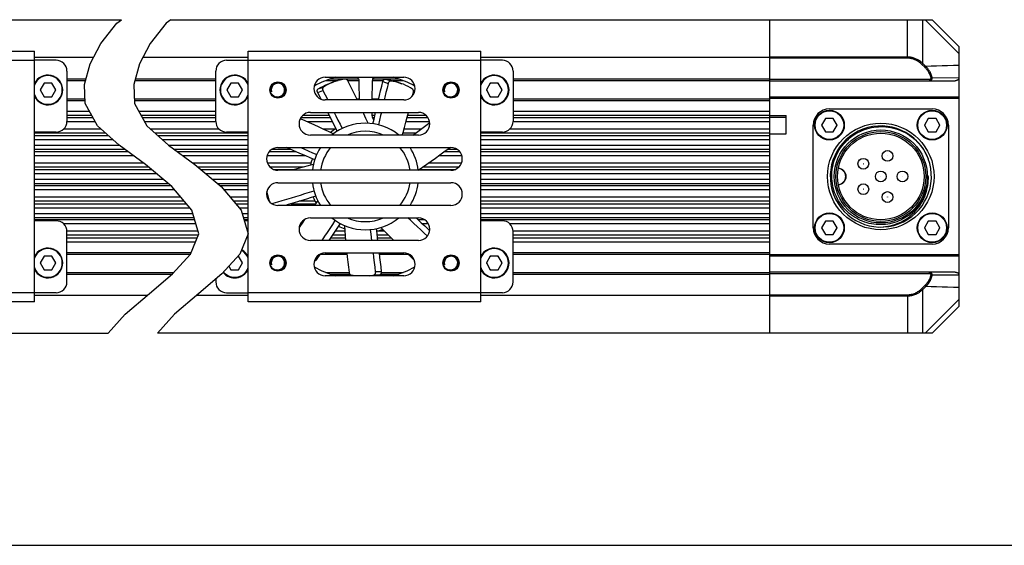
# Model space of a CAD drawing. Header units: millimetres. Extents: x 47 to 603, y 225 to 507.
# Tile 3 of 6: x 276 to 397, y 225 to 290. Entities that reach past the tile are written whole.
import ezdxf

# ---------------------------------------------------------------- set-up
doc = ezdxf.new("R2010")
doc.units = ezdxf.units.MM
doc.header["$LTSCALE"] = 46.255
doc.layers.get('0').update_dxf_attribs({"linetype": 'CONTINUOUS'})
doc.layers.add('00_COMPONENTS', color=7, linetype='CONTINUOUS')
doc.layers.add('DRW0001FORMAT', color=7, linetype='CONTINUOUS')

msp = doc.modelspace()

# ---------------------------------------------------------------- linework, layer by layer
at = {"color": 4}
for p, q in [((285.855977, 286.888995), (287.844216, 289.384788)), ((287.844216, 289.384788), (288.396152, 289.830358)), ((293.925637, 289.384788), (291.937398, 286.888995)), ((294.477573, 289.830358), (293.925637, 289.384788)), ((284.554058, 284.388982), (285.855977, 286.888995)), ((291.937398, 286.888995), (290.635479, 284.388982)), ((283.861879, 281.848418), (284.554058, 284.388982)), ((290.635479, 284.388982), (289.9433, 281.848418)), ((283.941186, 279.479584), (283.861879, 281.848418)), ((289.9433, 281.848418), (290.022607, 279.479584)), ((285.440587, 276.73714), (283.941186, 279.479584)), ((290.022607, 279.479584), (291.522009, 276.73714)), ((288.110136, 274.360383), (285.440587, 276.73714)), ((291.522009, 276.73714), (294.191557, 274.360383)), ((291.350596, 271.986922), (288.110136, 274.360383)), ((294.191557, 274.360383), (297.432017, 271.986922)), ((294.616382, 269.271185), (291.350596, 271.986922)), ((297.432017, 271.986922), (300.697803, 269.271185)), ((297.069604, 266.354097), (294.616382, 269.271185)), ((300.697803, 269.271185), (303.151026, 266.354097)), ((297.927488, 263.411987), (297.069604, 266.354097)), ((303.151026, 266.354097), (304.00891, 263.411987)), ((296.930237, 260.91247), (297.927488, 263.411987)), ((304.00891, 263.411987), (303.011658, 260.91247)), ((294.700316, 258.485398), (296.930237, 260.91247)), ((303.011658, 260.91247), (300.781737, 258.485398)), ((291.850107, 256.085828), (294.700316, 258.485398)), ((300.781737, 258.485398), (297.931528, 256.085828)), ((288.851454, 253.538877), (291.850107, 256.085828)), ((297.931528, 256.085828), (294.932875, 253.538877)), ((286.772658, 251.163691), (288.851454, 253.538877)), ((294.932875, 253.538877), (292.85408, 251.163691))]:
    msp.add_line(p, q, dxfattribs=at)
at = {"color": 7}
msp.add_line((46.817476, 225.01778), (602.8311, 225.01778), dxfattribs=at)
at = {"layer": '00_COMPONENTS', "color": 7}
for p, q in [((206.676554, 289.830358), (288.396152, 289.830358)), ((294.477573, 289.830358), (388.367738, 289.830358)), ((368.367738, 251.163691), (368.367738, 289.830358)), ((391.701072, 286.497025), (388.367738, 289.830358)), ((249.009887, 285.963691), (277.676554, 285.963691)), ((277.676554, 255.030358), (277.676554, 285.963691)), ((304.034405, 255.030358), (304.034405, 285.963691)), ((304.034405, 285.963691), (332.701072, 285.963691)), ((332.701072, 255.030358), (332.701072, 285.963691)), ((391.701072, 254.497025), (391.701072, 286.497025)), ((284.957499, 285.163691), (277.676554, 285.163691)), ((280.34322, 284.830358), (277.676554, 284.830358)), ((304.034405, 285.163691), (291.038921, 285.163691)), ((301.367738, 284.830358), (304.034405, 284.830358)), ((368.367738, 285.163691), (332.701072, 285.163691)), ((335.367738, 284.830358), (332.701072, 284.830358)), ((281.676554, 283.497025), (281.676554, 277.297025)), ((300.034405, 277.297025), (300.034405, 283.497025)), ((336.701072, 283.497025), (336.701072, 277.297025)), ((278.862095, 281.997025), (278.38097, 281.163691)), ((279.824346, 281.997025), (278.862095, 281.997025)), ((280.305471, 281.163691), (279.824346, 281.997025)), ((281.676554, 282.330358), (283.993184, 282.330358)), ((290.074605, 282.330358), (300.034405, 282.330358)), ((301.886613, 281.997025), (301.405488, 281.163691)), ((302.848863, 281.997025), (301.886613, 281.997025)), ((303.329989, 281.163691), (302.848863, 281.997025)), ((313.534405, 282.730358), (323.201072, 282.730358)), ((313.593676, 282.330358), (315.138375, 282.330358)), ((314.160137, 281.988663), (313.869164, 281.850306)), ((313.919104, 281.917384), (314.571869, 282.154971)), ((314.679118, 282.713946), (314.674163, 282.730358)), ((316.300833, 282.330358), (317.71046, 282.330358)), ((319.342315, 282.330358), (320.679365, 282.330358)), ((321.814469, 282.330358), (323.141783, 282.330358)), ((322.05658, 282.713878), (322.061549, 282.730358)), ((322.554279, 282.070148), (322.242446, 282.151194)), ((322.323819, 282.170478), (322.976584, 281.932891)), ((333.886613, 281.997025), (333.405488, 281.163691)), ((334.848863, 281.997025), (333.886613, 281.997025)), ((335.329989, 281.163691), (334.848863, 281.997025)), ((336.701072, 282.330358), (368.367738, 282.330358)), ((368.367738, 282.297025), (391.192955, 282.297025)), ((278.38097, 281.163691), (278.862095, 280.330358)), ((279.824346, 280.330358), (280.305471, 281.163691)), ((301.405488, 281.163691), (301.886613, 280.330358)), ((302.848863, 280.330358), (303.329989, 281.163691)), ((313.250414, 281.099524), (313.514113, 280.579645)), ((313.514113, 280.579645), (313.84299, 279.930358)), ((324.285395, 280.444939), (324.400952, 280.941124)), ((333.405488, 281.163691), (333.886613, 280.330358)), ((334.848863, 280.330358), (335.329989, 281.163691)), ((278.862095, 280.330358), (279.824346, 280.330358)), ((281.676554, 280.063691), (283.92163, 280.063691)), ((290.003052, 280.063691), (300.034405, 280.063691)), ((301.886613, 280.330358), (302.848863, 280.330358)), ((312.940855, 280.063691), (313.002387, 280.063691)), ((323.201072, 279.930358), (313.534405, 279.930358)), ((317.417037, 280.063691), (317.746788, 280.063691)), ((319.282587, 280.063691), (320.131671, 280.063691)), ((333.886613, 280.330358), (334.848863, 280.330358)), ((336.701072, 280.063691), (368.367738, 280.063691)), ((391.701072, 280.297025), (368.367738, 280.297025)), ((391.701072, 280.097025), (368.367738, 280.097025)), ((311.701072, 278.397025), (325.034405, 278.397025)), ((368.367738, 278.030358), (370.367738, 278.030358)), ((370.367738, 275.763691), (370.367738, 278.030358)), ((375.701072, 278.830358), (388.367738, 278.830358)), ((368.367738, 277.830358), (370.367738, 277.830358)), ((373.701072, 264.163691), (373.701072, 276.830358)), ((375.217154, 277.663691), (374.736029, 276.830358)), ((374.736029, 276.830358), (375.217154, 275.997025)), ((376.179405, 277.663691), (375.217154, 277.663691)), ((376.66053, 276.830358), (376.179405, 277.663691)), ((376.179405, 275.997025), (376.66053, 276.830358)), ((387.883821, 277.663691), (387.402696, 276.830358)), ((387.402696, 276.830358), (387.883821, 275.997025)), ((388.846072, 277.663691), (387.883821, 277.663691)), ((389.327197, 276.830358), (388.846072, 277.663691)), ((388.846072, 275.997025), (389.327197, 276.830358)), ((390.367738, 276.830358), (390.367738, 264.163691)), ((280.34322, 275.963691), (277.676554, 275.963691)), ((304.034405, 275.963691), (301.367738, 275.963691)), ((325.034405, 275.597025), (311.701072, 275.597025)), ((335.367738, 275.963691), (332.701072, 275.963691)), ((368.367738, 275.763691), (370.367738, 275.763691)), ((375.217154, 275.997025), (376.179405, 275.997025)), ((387.883821, 275.997025), (388.846072, 275.997025)), ((307.701072, 274.063691), (329.034405, 274.063691)), ((387.748521, 272.979157), (387.869762, 272.688611)), ((329.034405, 271.263691), (307.701072, 271.263691)), ((307.701072, 269.730358), (329.034405, 269.730358)), ((387.868053, 270.599967), (387.866033, 270.631279)), ((387.867713, 270.562822), (387.866033, 270.631279)), ((387.868976, 270.497032), (387.867713, 270.562822)), ((387.869811, 270.569939), (387.868053, 270.599967)), ((387.871348, 270.5409), (387.869811, 270.569939)), ((387.872752, 270.511652), (387.871348, 270.5409)), ((387.873399, 270.497025), (387.872752, 270.511652)), ((306.43319, 268.000078), (306.327584, 268.599001)), ((306.404849, 268.249828), (306.490577, 267.939249)), ((329.034405, 266.930358), (307.701072, 266.930358)), ((280.34322, 265.030358), (277.676554, 265.030358)), ((304.034405, 265.030358), (303.537012, 265.030358)), ((311.701072, 265.397025), (325.034405, 265.397025)), ((335.367738, 265.030358), (332.701072, 265.030358)), ((375.217154, 264.997025), (374.736029, 264.163691)), ((376.179405, 264.997025), (375.217154, 264.997025)), ((376.66053, 264.163691), (376.179405, 264.997025)), ((387.883821, 264.997025), (387.402696, 264.163691)), ((388.846072, 264.997025), (387.883821, 264.997025)), ((389.327197, 264.163691), (388.846072, 264.997025)), ((281.676554, 257.497025), (281.676554, 263.697025)), ((336.701072, 257.497025), (336.701072, 263.697025)), ((374.736029, 264.163691), (375.217154, 263.330358)), ((376.179405, 263.330358), (376.66053, 264.163691)), ((387.402696, 264.163691), (387.883821, 263.330358)), ((388.846072, 263.330358), (389.327197, 264.163691)), ((325.034405, 262.597025), (311.701072, 262.597025)), ((375.217154, 263.330358), (376.179405, 263.330358)), ((387.883821, 263.330358), (388.846072, 263.330358)), ((313.534405, 261.063691), (323.201072, 261.063691)), ((388.367738, 262.163691), (375.701072, 262.163691)), ((278.862095, 260.663691), (278.38097, 259.830358)), ((278.38097, 259.830358), (278.862095, 258.997025)), ((279.824346, 260.663691), (278.862095, 260.663691)), ((280.305471, 259.830358), (279.824346, 260.663691)), ((279.824346, 258.997025), (280.305471, 259.830358)), ((281.676554, 260.930358), (296.937374, 260.930358)), ((302.848863, 260.663691), (302.783088, 260.663691)), ((303.329989, 259.830358), (302.848863, 260.663691)), ((302.848863, 258.997025), (303.329989, 259.830358)), ((312.858146, 260.888499), (312.429675, 260.231499)), ((312.940855, 260.930358), (316.208907, 260.930358)), ((320.179758, 260.930358), (323.706472, 260.930358)), ((333.886613, 260.663691), (333.405488, 259.830358)), ((333.405488, 259.830358), (333.886613, 258.997025)), ((334.848863, 260.663691), (333.886613, 260.663691)), ((335.329989, 259.830358), (334.848863, 260.663691)), ((334.848863, 258.997025), (335.329989, 259.830358)), ((336.701072, 260.930358), (368.367738, 260.930358)), ((368.367738, 260.897025), (391.701072, 260.897025)), ((368.367738, 260.697025), (391.701072, 260.697025)), ((278.862095, 258.997025), (279.824346, 258.997025)), ((281.676554, 258.663691), (294.864126, 258.663691)), ((301.641642, 259.421328), (301.886613, 258.997025)), ((301.886613, 258.997025), (302.848863, 258.997025)), ((313.593693, 258.663691), (316.466815, 258.663691)), ((320.441854, 258.663691), (323.141801, 258.663691)), ((333.886613, 258.997025), (334.848863, 258.997025)), ((336.701072, 258.663691), (368.367738, 258.663691)), ((391.192955, 258.697025), (368.367738, 258.697025)), ((300.034405, 257.856225), (300.034405, 257.497025)), ((323.201072, 258.263691), (313.534405, 258.263691)), ((314.673928, 258.263691), (314.678896, 258.280171)), ((322.056358, 258.280105), (322.061314, 258.263691)), ((277.676554, 255.030358), (249.009887, 255.030358)), ((280.34322, 256.163691), (277.676554, 256.163691)), ((291.549329, 255.830358), (277.676554, 255.830358)), ((304.034405, 255.830358), (297.63075, 255.830358)), ((301.367738, 256.163691), (304.034405, 256.163691)), ((332.701072, 255.030358), (304.034405, 255.030358)), ((335.367738, 256.163691), (332.701072, 256.163691)), ((368.367738, 255.830358), (332.701072, 255.830358)), ((391.701072, 254.497025), (388.367738, 251.163691)), ((206.676554, 251.163691), (286.772658, 251.163691)), ((388.367738, 251.163691), (292.85408, 251.163691))]:
    msp.add_line(p, q, dxfattribs=at)
at = {"layer": '00_COMPONENTS', "color": 4}
for p, q in [((385.332439, 285.080849), (385.332439, 289.830358)), ((387.220868, 284.41768), (387.220868, 289.830358)), ((391.701072, 285.613694), (387.484408, 289.830358)), ((249.009887, 284.830358), (277.676554, 284.830358)), ((304.034405, 284.830358), (332.701072, 284.830358)), ((385.332439, 285.22227), (368.367738, 285.22227)), ((385.332439, 285.080849), (368.367738, 285.080849)), ((387.107563, 284.301143), (387.220868, 284.41768)), ((387.460316, 283.958171), (387.107563, 284.301143)), ((387.573622, 284.074708), (387.220868, 284.41768)), ((387.460316, 283.958171), (387.573622, 284.074708)), ((281.676554, 282.530358), (284.047674, 282.530358)), ((290.129096, 282.530358), (300.034405, 282.530358)), ((314.121381, 282.530358), (317.646645, 282.530358)), ((319.342315, 282.530358), (322.614127, 282.530358)), ((320.633027, 282.211071), (321.285792, 281.973484)), ((321.603799, 282.26691), (320.951033, 282.504498)), ((336.701072, 282.530358), (368.367738, 282.530358)), ((368.367738, 282.497025), (388.044581, 282.497025)), ((388.044581, 282.497025), (388.044581, 282.297025)), ((388.231105, 282.652006), (388.370303, 282.684478)), ((388.370303, 282.684478), (391.6614, 282.673897)), ((312.597789, 280.86166), (313.250413, 281.099527)), ((312.652771, 281.290839), (313.305537, 281.528426)), ((281.676554, 279.863691), (283.928326, 279.863691)), ((290.009747, 279.863691), (300.034405, 279.863691)), ((336.701072, 279.863691), (368.367738, 279.863691)), ((281.676554, 278.549326), (284.449794, 278.549326)), ((281.676554, 278.049539), (284.723048, 278.049539)), ((290.531216, 278.549326), (300.034405, 278.549326)), ((290.804469, 278.049539), (300.034405, 278.049539)), ((310.77834, 278.049539), (314.020592, 278.049539)), ((319.284046, 278.049539), (319.657871, 278.049539)), ((323.696144, 278.049539), (325.95714, 278.049539)), ((336.701072, 278.549326), (368.367738, 278.549326)), ((336.701072, 278.049539), (368.367738, 278.049539)), ((284.893542, 277.737699), (281.676554, 277.737699)), ((285.166796, 277.237912), (281.676554, 277.237912)), ((300.034405, 277.737699), (290.974964, 277.737699)), ((300.034405, 277.237912), (291.248217, 277.237912)), ((314.177848, 277.737699), (310.51441, 277.737699)), ((314.429626, 277.237912), (311.316554, 277.237912)), ((319.584197, 277.737699), (319.341732, 277.737699)), ((326.412422, 277.237912), (323.484447, 277.237912)), ((326.221066, 277.737699), (323.615721, 277.737699)), ((368.367738, 277.737699), (336.701072, 277.737699)), ((368.367738, 277.237912), (336.701072, 277.237912)), ((368.367738, 277.997025), (370.367738, 277.997025)), ((286.436471, 275.850483), (277.676554, 275.850483)), ((285.875106, 276.350278), (281.281725, 276.350278)), ((300.429234, 276.350278), (291.956528, 276.350278)), ((304.034405, 275.850483), (292.517893, 275.850483)), ((314.809464, 276.350278), (313.254155, 276.350278)), ((324.678394, 275.850483), (323.107461, 275.850483)), ((325.347476, 276.350278), (323.245171, 276.350278)), ((368.367738, 275.850483), (332.701072, 275.850483)), ((368.367738, 276.350278), (336.306243, 276.350278)), ((277.676554, 275.544264), (286.780413, 275.544264)), ((277.676554, 275.044469), (287.341778, 275.044469)), ((292.861835, 275.544264), (304.034405, 275.544264)), ((293.423199, 275.044469), (304.034405, 275.044469)), ((332.701072, 275.544264), (368.367738, 275.544264)), ((332.701072, 275.044469), (368.367738, 275.044469)), ((277.676554, 274.349581), (288.124884, 274.349581)), ((277.676554, 273.849785), (288.807249, 273.849785)), ((289.225327, 273.543566), (277.676554, 273.543566)), ((294.206306, 274.349581), (304.034405, 274.349581)), ((294.888671, 273.849785), (304.034405, 273.849785)), ((304.034405, 273.543566), (295.306748, 273.543566)), ((309.927245, 273.543566), (306.612547, 273.543566)), ((306.957866, 273.849785), (309.21282, 273.849785)), ((330.122927, 273.543566), (328.187309, 273.543566)), ((328.604995, 273.849785), (329.777615, 273.849785)), ((332.701072, 274.349581), (368.367738, 274.349581)), ((332.701072, 273.849785), (368.367738, 273.849785)), ((368.367738, 273.543566), (332.701072, 273.543566)), ((289.907692, 273.043771), (277.676554, 273.043771)), ((291.127568, 272.150278), (277.676554, 272.150278)), ((304.034405, 273.043771), (295.989113, 273.043771)), ((304.034405, 272.150278), (297.208989, 272.150278)), ((311.090692, 273.043771), (306.354124, 273.043771)), ((311.767442, 272.150278), (306.399291, 272.150278)), ((330.336186, 272.150278), (326.233545, 272.150278)), ((330.381351, 273.043771), (327.495969, 273.043771)), ((368.367738, 273.043771), (332.701072, 273.043771)), ((368.367738, 272.150278), (332.701072, 272.150278)), ((291.755178, 271.650483), (277.676554, 271.650483)), ((277.676554, 271.344264), (292.123419, 271.344264)), ((277.676554, 270.844469), (292.724443, 270.844469)), ((304.034405, 271.650483), (297.836599, 271.650483)), ((298.20484, 271.344264), (304.034405, 271.344264)), ((298.805864, 270.844469), (304.034405, 270.844469)), ((310.792887, 271.650483), (306.736616, 271.650483)), ((307.235537, 271.344264), (309.658964, 271.344264)), ((325.217958, 271.344264), (329.499936, 271.344264)), ((329.998859, 271.650483), (325.512132, 271.650483)), ((368.367738, 271.650483), (332.701072, 271.650483)), ((332.701072, 271.344264), (368.367738, 271.344264)), ((332.701072, 270.844469), (368.367738, 270.844469)), ((277.676554, 270.149581), (293.560074, 270.149581)), ((277.676554, 269.649785), (294.161099, 269.649785)), ((299.641496, 270.149581), (304.034405, 270.149581)), ((300.24252, 269.649785), (304.034405, 269.649785)), ((332.701072, 270.149581), (368.367738, 270.149581)), ((332.701072, 269.649785), (368.367738, 269.649785)), ((294.52934, 269.343566), (277.676554, 269.343566)), ((294.975829, 268.843771), (277.676554, 268.843771)), ((304.034405, 269.343566), (300.610761, 269.343566)), ((304.034405, 268.843771), (301.057251, 268.843771)), ((368.367738, 269.343566), (332.701072, 269.343566)), ((368.367738, 268.843771), (332.701072, 268.843771)), ((295.727242, 267.950278), (277.676554, 267.950278)), ((296.147561, 267.450483), (277.676554, 267.450483)), ((277.676554, 267.144264), (296.405087, 267.144264)), ((304.034405, 267.950278), (301.808663, 267.950278)), ((304.034405, 267.450483), (302.228983, 267.450483)), ((302.486508, 267.144264), (304.034405, 267.144264)), ((306.433232, 267.950278), (306.354124, 267.950278)), ((307.15035, 267.043405), (307.122806, 267.199618)), ((309.318206, 267.144264), (312.344148, 267.144264)), ((312.275917, 267.450483), (310.333285, 267.450483)), ((312.054407, 267.950278), (311.996651, 267.950278)), ((368.367738, 267.950278), (332.701072, 267.950278)), ((368.367738, 267.450483), (332.701072, 267.450483)), ((332.701072, 267.144264), (368.367738, 267.144264)), ((277.676554, 266.644469), (296.825406, 266.644469)), ((277.676554, 265.949581), (297.187556, 265.949581)), ((302.906828, 266.644469), (304.034405, 266.644469)), ((303.268978, 265.949581), (304.034405, 265.949581)), ((332.701072, 266.644469), (368.367738, 266.644469)), ((332.701072, 265.949581), (368.367738, 265.949581)), ((277.676554, 265.449785), (297.333291, 265.449785)), ((297.42258, 265.143566), (277.676554, 265.143566)), ((303.414712, 265.449785), (304.034405, 265.449785)), ((304.034405, 265.143566), (303.504002, 265.143566)), ((325.83569, 265.143566), (324.998115, 265.143566)), ((332.701072, 265.449785), (368.367738, 265.449785)), ((368.367738, 265.143566), (332.701072, 265.143566)), ((297.568315, 264.643771), (281.281725, 264.643771)), ((297.827138, 263.756137), (281.676554, 263.756137)), ((310.602688, 264.643771), (310.460797, 264.643771)), ((315.950993, 263.756137), (314.734927, 263.756137)), ((320.833008, 263.756137), (319.851554, 263.756137)), ((326.27468, 264.643771), (325.52978, 264.643771)), ((368.367738, 264.643771), (336.306243, 264.643771)), ((368.367738, 263.756137), (336.701072, 263.756137)), ((297.865393, 263.25635), (281.676554, 263.25635)), ((281.676554, 262.944511), (297.740976, 262.944511)), ((281.676554, 262.444723), (297.541572, 262.444723)), ((314.202641, 262.944511), (316.018112, 262.944511)), ((315.991578, 263.25635), (314.40703, 263.25635)), ((321.326891, 263.25635), (319.904179, 263.25635)), ((319.940852, 262.944511), (321.638322, 262.944511)), ((368.367738, 263.25635), (336.701072, 263.25635)), ((336.701072, 262.944511), (368.367738, 262.944511)), ((336.701072, 262.444723), (368.367738, 262.444723)), ((281.676554, 261.130358), (297.017169, 261.130358)), ((336.701072, 261.130358), (368.367738, 261.130358)), ((312.429675, 260.231499), (312.306809, 260.334596)), ((320.441854, 258.751318), (319.747195, 258.751318)), ((388.044581, 258.497025), (388.044581, 258.697025)), ((281.676554, 258.463691), (294.674533, 258.463691)), ((314.12135, 258.463691), (316.54456, 258.463691)), ((319.548725, 258.366822), (320.243383, 258.366822)), ((320.377254, 258.463691), (322.614095, 258.463691)), ((336.701072, 258.463691), (368.367738, 258.463691)), ((388.044581, 258.497025), (368.367738, 258.497025)), ((388.231105, 258.342043), (388.370303, 258.309572)), ((391.6614, 258.320153), (388.370303, 258.309572)), ((387.107563, 256.692907), (387.460316, 257.035879)), ((387.107563, 256.692907), (387.220868, 256.576369)), ((387.220868, 256.576369), (387.573622, 256.919342)), ((387.220868, 251.163691), (387.220868, 256.576369)), ((387.460316, 257.035879), (387.573622, 256.919342)), ((277.676554, 256.163691), (249.009887, 256.163691)), ((332.701072, 256.163691), (304.034405, 256.163691)), ((368.367738, 255.913201), (385.332439, 255.913201)), ((368.367738, 255.771779), (385.332439, 255.771779)), ((385.332439, 255.913201), (385.332439, 251.163691)), ((391.701072, 255.380355), (387.484408, 251.163691))]:
    msp.add_line(p, q, dxfattribs=at)
for points in [[(387.220868, 284.41768), (387.115786, 284.512559), (387.011065, 284.599923), (386.907039, 284.679934), (386.804232, 284.752473), (386.70272, 284.818015), (386.602097, 284.877573), (386.502791, 284.931244), (386.404786, 284.979216), (386.306902, 285.022514), (386.209903, 285.061124), (386.113285, 285.095198), (386.013833, 285.125713), (385.911283, 285.152843), (385.806007, 285.176091), (385.695649, 285.195044), (385.57946, 285.209261), (385.458346, 285.218457), (385.332439, 285.22227)], [(387.107563, 284.301143), (387.008301, 284.392814), (386.909968, 284.477529), (386.812563, 284.555286), (386.716056, 284.625658), (386.620478, 284.689073), (386.525917, 284.746813), (386.43267, 284.798913), (386.340441, 284.845339), (386.248434, 284.887271), (386.157332, 284.924818), (386.066452, 284.957871), (385.972949, 284.987278), (385.876568, 285.013616), (385.777563, 285.036307), (385.673856, 285.054464), (385.564753, 285.067793), (385.450947, 285.076587), (385.332439, 285.080849)], [(391.701072, 284.194479), (390.983037, 284.174086), (390.277053, 284.153865), (389.583119, 284.133817), (388.901236, 284.113941), (388.231404, 284.094238), (387.573622, 284.074708)], [(388.231105, 282.652006), (388.196985, 282.776433), (388.159165, 282.894777), (388.117644, 283.007038), (388.071831, 283.112938), (388.022317, 283.212754), (387.970878, 283.307325), (387.917748, 283.396619), (387.862692, 283.480667), (387.806783, 283.5604), (387.750203, 283.63583), (387.692771, 283.706945), (387.635013, 283.774647), (387.577106, 283.839235), (387.518874, 283.90041), (387.460316, 283.958171)], [(388.370303, 282.684478), (388.335718, 282.816854), (388.296421, 282.942802), (388.252878, 283.062269), (388.205301, 283.174984), (388.154361, 283.281239), (388.101134, 283.381854), (388.046068, 283.476875), (387.989354, 283.566384), (387.93155, 283.65123), (387.87298, 283.731492), (387.813769, 283.807249), (387.754083, 283.879309), (387.69406, 283.947976), (387.633859, 284.013082), (387.573622, 284.074708)], [(388.044581, 282.297025), (388.063422, 282.297567), (388.0817, 282.299137), (388.099379, 282.301649), (388.116408, 282.305012), (388.132785, 282.309145), (388.14856, 282.313993), (388.163729, 282.319497), (388.178266, 282.325583), (388.192188, 282.332206), (388.205498, 282.339314), (388.218182, 282.346844), (388.230233, 282.354738), (388.241641, 282.362937), (388.252422, 282.371393), (388.262608, 282.380078), (388.272181, 282.388922), (388.281174, 282.397906), (388.289692, 282.407087), (388.297724, 282.416418), (388.305288, 282.425889), (388.312508, 282.435644), (388.319388, 282.445676), (388.325908, 282.455967), (388.332139, 282.466668), (388.338082, 282.477805), (388.343695, 282.489345), (388.34896, 282.501358), (388.35386, 282.513854), (388.358356, 282.526811), (388.362393, 282.540254), (388.365935, 282.554142), (388.368955, 282.568487), (388.37139, 282.583398), (388.373202, 282.598856), (388.374336, 282.614832), (388.374681, 282.631414), (388.374155, 282.648603), (388.372716, 282.66631), (388.370303, 282.684478)], [(388.044581, 282.497025), (388.055398, 282.497298), (388.065858, 282.497915), (388.07596, 282.498875), (388.085705, 282.500205), (388.095091, 282.501878), (388.104125, 282.503812), (388.112806, 282.506003), (388.121135, 282.508454), (388.129108, 282.511097), (388.136727, 282.513932), (388.143991, 282.516959), (388.150894, 282.52011), (388.157427, 282.523381), (388.163599, 282.526776), (388.169434, 282.530246), (388.174918, 282.533775), (388.180066, 282.537378), (388.184943, 282.54105), (388.189547, 282.544775), (388.193879, 282.548569), (388.198009, 282.552472), (388.201951, 282.556482), (388.20569, 282.5606), (388.20925, 282.564882), (388.212652, 282.569336), (388.215876, 282.573954), (388.218883, 282.578758), (388.221685, 282.583756), (388.224272, 282.588942), (388.226576, 282.594316), (388.228602, 282.599871), (388.230346, 282.605614), (388.231727, 282.611574), (388.23276, 282.617757), (388.23343, 282.624157), (388.233612, 282.63078), (388.233264, 282.637631), (388.232428, 282.644706), (388.231105, 282.652006)], [(388.370303, 258.309572), (388.372751, 258.327721), (388.37421, 258.345914), (388.374683, 258.364096), (388.374179, 258.382167), (388.372708, 258.40012), (388.370265, 258.418035), (388.366831, 258.435934), (388.362416, 258.453683), (388.35706, 258.471135), (388.350779, 258.488219), (388.343589, 258.504906), (388.335548, 258.521115), (388.326688, 258.536785), (388.317028, 258.551895), (388.306608, 258.566426), (388.295502, 258.580287), (388.283693, 258.5935), (388.271066, 258.606191), (388.257656, 258.618287), (388.243453, 258.629744), (388.228245, 258.640666), (388.211984, 258.650981), (388.194723, 258.660547), (388.176378, 258.669303), (388.156939, 258.677121), (388.136455, 258.683851), (388.114929, 258.689368), (388.092393, 258.693515), (388.068919, 258.696121), (388.044581, 258.697025)], [(387.460316, 257.035879), (387.492945, 257.068091), (387.524655, 257.100207), (387.555444, 257.132227), (387.585389, 257.164279), (387.614415, 257.196235), (387.642289, 257.227709), (387.668818, 257.258478), (387.694195, 257.288764), (387.718772, 257.318853), (387.742483, 257.348606), (387.765394, 257.378162), (387.788053, 257.408216), (387.810557, 257.43883), (387.832808, 257.469942), (387.855068, 257.502064), (387.877426, 257.535277), (387.899792, 257.569499), (387.922162, 257.605), (387.94456, 257.641776), (387.966962, 257.679831), (387.989288, 257.719438), (388.011566, 257.760596), (388.033768, 257.803305), (388.055728, 257.84785), (388.077481, 257.894231), (388.098992, 257.942446), (388.11999, 257.992776), (388.140516, 258.045225), (388.16053, 258.099788), (388.179635, 258.156725), (388.1977, 258.216124), (388.214856, 258.277897), (388.231105, 258.342043)], [(387.573622, 256.919342), (387.607339, 256.953614), (387.640091, 256.987815), (387.671885, 257.021927), (387.702821, 257.056054), (387.732814, 257.090064), (387.761599, 257.123584), (387.788995, 257.156352), (387.815221, 257.188584), (387.840615, 257.220615), (387.8651, 257.252301), (387.888772, 257.28376), (387.912197, 257.315745), (387.935445, 257.348337), (387.958427, 257.38146), (387.981445, 257.415644), (388.004552, 257.450996), (388.027648, 257.48743), (388.050782, 257.525211), (388.073937, 257.564353), (388.097066, 257.604866), (388.120164, 257.647015), (388.143201, 257.690815), (388.16612, 257.73628), (388.18885, 257.783682), (388.211354, 257.833037), (388.233554, 257.884359), (388.255305, 257.937915), (388.276553, 257.993724), (388.297201, 258.051793), (388.317012, 258.112381), (388.335838, 258.17558), (388.353635, 258.24131), (388.370303, 258.309572)], [(388.231105, 258.342043), (388.2325, 258.349339), (388.233336, 258.356609), (388.233613, 258.363853), (388.233329, 258.371075), (388.232486, 258.37827), (388.231084, 258.385429), (388.229113, 258.39258), (388.226582, 258.399694), (388.223523, 258.406669), (388.219927, 258.413495), (388.215802, 258.420181), (388.211204, 258.426661), (388.206134, 258.432923), (388.200593, 258.438977), (388.194631, 258.444785), (388.188281, 258.45033), (388.181511, 258.455628), (388.174277, 258.460691), (388.166604, 258.465531), (388.158467, 258.470136), (388.149755, 258.474481), (388.140442, 258.4786), (388.130553, 258.482458), (388.120055, 258.485936), (388.10892, 258.489049), (388.097175, 258.491781), (388.084864, 258.493962), (388.072003, 258.495534), (388.058575, 258.496555), (388.044581, 258.497025)], [(385.332439, 255.913201), (385.454415, 255.916406), (385.576465, 255.926526), (385.698589, 255.94356), (385.821748, 255.967843), (385.944981, 255.999041), (386.065403, 256.036146), (386.182829, 256.079625), (386.297444, 256.129011), (386.406926, 256.181891), (386.510993, 256.238515), (386.609926, 256.298634), (386.702248, 256.35908), (386.787721, 256.419888), (386.866583, 256.481023), (386.938075, 256.53922), (387.001942, 256.593388), (387.058438, 256.644617), (387.107563, 256.692907)], [(385.332439, 255.771779), (385.461853, 255.775159), (385.591761, 255.785585), (385.72196, 255.803107), (385.853087, 255.82803), (385.984071, 255.860177), (386.112188, 255.898648), (386.237226, 255.943483), (386.359115, 255.99427), (386.475511, 256.049045), (386.586289, 256.107544), (386.691594, 256.169333), (386.789683, 256.231889), (386.880605, 256.294768), (386.96464, 256.357594), (387.040562, 256.417778), (387.108167, 256.474165), (387.168186, 256.527133), (387.220868, 256.576369)], [(391.701072, 256.79957), (390.983071, 256.819962), (390.277107, 256.840182), (389.58318, 256.86023), (388.90129, 256.880106), (388.231438, 256.89981), (387.573622, 256.919342)]]:
    msp.add_lwpolyline(points, dxfattribs=at)
at = {"layer": '00_COMPONENTS', "color": 7}
for points in [[(312.652771, 281.290839), (312.931531, 281.459307), (313.216398, 281.612719), (313.507372, 281.751076), (313.804855, 281.874521), (313.919118, 281.917344)], [(313.869164, 281.850306), (313.584297, 281.696894), (313.305537, 281.528426)], [(314.571884, 282.154931), (314.45762, 282.112109), (314.160137, 281.988663)], [(316.023358, 282.498765), (315.700572, 282.452464), (315.382686, 282.390676), (315.069699, 282.313403), (314.76121, 282.220499), (314.571884, 282.154931)], [(316.300833, 282.310136), (316.283148, 282.340987), (316.264128, 282.369279), (316.243774, 282.395013), (316.221871, 282.418315), (316.198634, 282.439058), (316.174707, 282.456862), (316.150104, 282.471689), (316.124812, 282.483576), (316.09943, 282.492254), (316.074161, 282.497634), (316.048804, 282.499804), (316.023358, 282.498765)], [(317.481408, 279.930358), (317.450574, 279.994702), (317.167778, 280.576454), (316.881898, 281.156259), (316.592916, 281.734153), (316.300833, 282.310136)], [(320.100434, 279.930358), (320.227688, 280.473542), (320.36308, 281.052684), (320.498193, 281.63186), (320.633027, 282.211071)], [(320.633027, 282.211071), (320.642573, 282.245534), (320.654359, 282.278541), (320.668384, 282.310092), (320.684852, 282.340485), (320.703559, 282.369422), (320.723898, 282.396009), (320.745913, 282.420178), (320.769561, 282.441998), (320.794095, 282.460782), (320.819544, 282.476443), (320.845879, 282.489069), (320.872277, 282.49823), (320.898461, 282.503784), (320.924708, 282.505874), (320.951016, 282.5045)], [(321.285792, 281.973484), (321.153633, 281.405765), (321.021201, 280.838079), (320.888496, 280.270427), (320.808827, 279.930358)], [(320.951016, 282.5045), (321.272848, 282.45437), (321.58968, 282.388782), (321.901513, 282.307735), (322.208748, 282.211081), (322.323804, 282.170438)], [(321.603782, 282.266913), (321.577469, 282.268287), (321.551219, 282.266196), (321.525032, 282.26064), (321.498632, 282.251477), (321.472296, 282.238849), (321.446846, 282.223185), (321.422312, 282.204399), (321.398665, 282.182578), (321.376651, 282.158408), (321.356314, 282.13182), (321.337609, 282.102884), (321.321144, 282.072494), (321.30712, 282.040945), (321.295336, 282.007942), (321.285792, 281.973484)], [(322.242446, 282.151194), (321.925613, 282.216783), (321.603782, 282.266913)], [(322.976569, 281.932851), (322.861513, 281.973494), (322.554279, 282.070148)], [(324.309475, 281.263254), (324.032445, 281.435267), (323.749214, 281.592269), (323.459782, 281.734257), (323.163748, 281.861382), (322.976569, 281.932851)], [(391.6614, 282.673897), (391.665085, 282.64332), (391.664837, 282.613026), (391.660658, 282.583013), (391.652452, 282.552994), (391.640315, 282.523257), (391.624529, 282.494668), (391.605031, 282.467312), (391.581884, 282.441105), (391.555569, 282.416654), (391.526116, 282.393996), (391.493495, 282.373095), (391.458094, 282.354453), (391.419865, 282.338014), (391.378856, 282.323835), (391.335606, 282.312579), (391.290296, 282.30447), (391.242746, 282.299285), (391.192955, 282.297025)], [(391.701072, 282.297025), (391.699666, 282.338962), (391.697511, 282.380883), (391.694607, 282.422787), (391.690957, 282.464673), (391.686557, 282.506542), (391.681402, 282.548399), (391.67549, 282.590244), (391.668823, 282.632077), (391.6614, 282.673897)], [(312.597789, 280.86166), (312.58295, 280.894196), (312.570762, 280.927057), (312.561225, 280.960242), (312.554304, 280.994109), (312.550034, 281.028301), (312.548525, 281.061741), (312.549854, 281.094407), (312.553944, 281.126322), (312.560664, 281.156482), (312.570092, 281.184837), (312.58215, 281.211437), (312.596483, 281.235423), (312.612972, 281.256509), (312.631734, 281.274981), (312.652771, 281.290839)], [(313.019662, 280.029593), (312.86681, 280.33129), (312.597789, 280.86166)], [(313.305537, 281.528426), (313.284509, 281.512576), (313.265754, 281.494115), (313.249271, 281.473043), (313.234941, 281.449073), (313.222884, 281.422493), (313.213454, 281.394158), (313.206728, 281.364021), (313.202631, 281.33213), (313.20129, 281.299488), (313.202784, 281.266071), (313.207035, 281.231903), (313.213935, 281.198057), (313.223446, 281.164891), (313.235606, 281.132046), (313.250414, 281.099524)], [(324.400952, 280.941124), (324.407251, 280.975276), (324.410897, 281.00855), (324.411891, 281.040945), (324.410167, 281.072751), (324.40579, 281.103679), (324.398956, 281.132858), (324.389627, 281.160228), (324.37784, 281.185851), (324.363901, 281.209034), (324.347912, 281.229547), (324.32977, 281.24762), (324.309475, 281.263254)], [(315.010503, 276.082832), (314.743365, 276.614423), (314.475992, 277.145861), (314.208384, 277.677147), (313.845248, 278.397025)], [(314.617824, 278.397025), (314.829131, 277.977992), (315.091439, 277.457211), (315.353515, 276.93628), (315.615359, 276.415199)], [(318.817483, 277.058414), (318.550411, 277.649274), (318.280187, 278.238325), (318.206309, 278.397025)], [(319.409485, 276.99941), (319.546549, 277.578345), (319.739848, 278.397025)], [(320.448509, 278.397025), (320.354943, 278.000154), (320.220872, 277.432672), (320.086528, 276.865223)], [(323.036325, 275.597025), (323.128131, 275.924131), (323.299786, 276.549135), (323.467864, 277.17478), (323.632375, 277.801105), (323.785339, 278.397025)], [(314.518965, 275.747492), (313.934518, 276.028482), (313.348819, 276.306061), (312.761865, 276.580228), (312.173623, 276.850999), (311.584127, 277.11836), (310.993483, 277.38226), (310.44925, 277.621771)], [(324.338779, 275.597025), (324.799303, 275.940719), (325.275858, 276.296724), (325.752221, 276.652935), (326.424931, 277.156604)], [(375.988166, 270.497025), (375.991961, 270.786856), (376.009588, 271.075944), (376.040966, 271.363632), (376.085964, 271.649247), (376.144457, 271.932172), (376.216346, 272.211841), (376.301411, 272.487446), (376.399442, 272.758547), (376.510406, 273.025114), (376.634321, 273.286984), (376.77079, 273.543061), (376.919081, 273.791956), (377.078628, 274.032888), (377.249154, 274.265619), (377.430217, 274.489665), (377.621135, 274.704332), (377.821627, 274.909447), (378.031924, 275.105251), (378.251809, 275.291427), (378.480647, 275.467327), (378.718126, 275.632614), (378.963783, 275.786851), (379.217102, 275.929602), (379.477679, 276.06052), (379.745179, 276.179292), (380.018845, 276.285439), (380.29759, 276.378458), (380.58081, 276.458103), (380.867843, 276.524145), (381.157452, 276.576301), (381.448768, 276.614476), (381.741309, 276.638666), (382.034405, 276.648863)], [(382.034405, 276.648863), (382.345358, 276.644403), (382.656417, 276.624177), (382.966778, 276.588134), (383.275891, 276.536213), (383.582678, 276.468471), (383.885562, 276.385215), (384.18376, 276.286677), (384.476508, 276.173129), (384.762351, 276.045221), (385.040337, 275.903556), (385.310105, 275.748495), (385.571154, 275.580465), (385.822474, 275.400297), (386.063946, 275.208267), (386.296291, 275.003789), (386.519291, 274.786807), (386.731792, 274.558177), (386.933003, 274.318573), (387.122407, 274.068433), (387.299356, 273.808424), (387.462999, 273.539688), (387.612814, 273.263089), (387.748521, 272.979157)], [(312.229841, 272.55308), (311.683502, 272.788587), (311.13708, 273.023826), (310.590576, 273.258797), (310.043989, 273.493501), (309.49732, 273.727937), (308.713071, 274.063691)], [(310.464171, 274.063691), (310.87281, 273.888214), (311.408468, 273.657892), (311.944045, 273.427306), (312.479541, 273.196455)], [(324.990372, 271.294256), (325.525941, 271.659911), (326.059182, 272.028356), (326.590096, 272.399593), (327.118714, 272.773644), (327.645004, 273.150485), (328.168873, 273.53005), (328.690288, 273.912316), (328.894353, 274.063691)], [(312.068876, 271.980254), (311.440546, 271.819825), (310.813448, 271.655978), (310.187582, 271.488712), (309.562911, 271.318017), (309.368391, 271.263691)], [(382.034405, 264.556512), (381.750047, 264.560097), (381.465494, 264.57734), (381.181406, 264.608293), (380.898266, 264.65301), (380.616928, 264.711464), (380.3386, 264.783456), (380.063847, 264.868864), (379.793402, 264.967477), (379.528666, 265.078733), (379.270419, 265.202167), (379.018992, 265.337484), (378.775019, 265.48421), (378.539218, 265.641743), (378.311809, 265.80976), (378.092692, 265.988242), (377.882388, 266.176724), (377.681294, 266.374808), (377.489238, 266.58272), (377.306411, 266.800458), (377.133649, 267.02724), (376.971744, 267.262125), (376.821077, 267.5046), (376.682007, 267.754124), (376.555104, 268.009595), (376.440763, 268.269961), (376.33897, 268.535048), (376.249681, 268.805053), (376.173112, 269.079642), (376.109544, 269.357966), (376.059109, 269.639479), (376.021963, 269.923591), (375.998276, 270.209651), (375.988166, 270.497025)], [(387.868976, 270.497032), (387.865683, 270.218988), (387.849171, 269.942), (387.819566, 269.666695), (387.777085, 269.394063), (387.721891, 269.124324), (387.65392, 268.856956), (387.573188, 268.592333), (387.479851, 268.331309), (387.373892, 268.074115), (387.255217, 267.820951), (387.124148, 267.572892), (386.981409, 267.331437), (386.827483, 267.097341), (386.662612, 266.870904), (386.48736, 266.652827), (386.302198, 266.443596), (386.107556, 266.243617), (385.904009, 266.053404), (385.692481, 265.873673), (385.47311, 265.704386), (385.245209, 265.545041), (385.008842, 265.395876), (384.76481, 265.257594), (384.513431, 265.130547), (384.254967, 265.015069), (383.990168, 264.91169), (383.720143, 264.820971), (383.445382, 264.743167), (383.166608, 264.678573), (382.885366, 264.627562), (382.602629, 264.59023), (382.318755, 264.566547), (382.034405, 264.556512)], [(382.034405, 264.263691), (382.327954, 264.282469), (382.620561, 264.315149), (382.911558, 264.361725), (383.20061, 264.422235), (383.486694, 264.496555), (383.768149, 264.584243), (384.044122, 264.684924), (384.314258, 264.79836), (384.577723, 264.924092), (384.833795, 265.061623), (385.082145, 265.210619), (385.322558, 265.370827), (385.554435, 265.54174), (385.777408, 265.722992), (385.991544, 265.91462), (386.196541, 266.116434), (386.391688, 266.32779), (386.576413, 266.548071), (386.750178, 266.7766), (386.912717, 267.013017), (387.063869, 267.257158), (387.203543, 267.509097), (387.330984, 267.767696), (387.445239, 268.030877), (387.546029, 268.297462), (387.633503, 268.567265), (387.707614, 268.839607), (387.768308, 269.113586), (387.815687, 269.388785), (387.849887, 269.665285), (387.870907, 269.942697), (387.878729, 270.220152), (387.873399, 270.497025)], [(306.327995, 268.601517), (306.334936, 268.564227), (306.404849, 268.249828)], [(307.122806, 267.199618), (307.680544, 267.369023), (308.238391, 267.538173), (308.796347, 267.707067), (309.354412, 267.875706), (309.912585, 268.044089), (310.470866, 268.212216), (311.029255, 268.380087), (311.587752, 268.547702), (312.146357, 268.715062)], [(306.523266, 267.575658), (306.455562, 267.880122), (306.433232, 268.000086)], [(306.490577, 267.939249), (306.592192, 267.63207), (306.700606, 267.351786)], [(306.887411, 267.192359), (306.917227, 267.185842), (306.950421, 267.181524), (306.984833, 267.179793), (307.019385, 267.180729), (307.053718, 267.184358), (307.088192, 267.190655), (307.122806, 267.199618)], [(312.368621, 268.061738), (311.798719, 267.890968), (311.228925, 267.719941), (310.659241, 267.548654), (310.089666, 267.37711), (309.520199, 267.205307), (308.950843, 267.033246), (308.61096, 266.930358)], [(312.613513, 267.519439), (312.235304, 266.992665), (312.191094, 266.930358)], [(310.978121, 265.194832), (310.753843, 264.867234), (310.391387, 264.33139), (310.321158, 264.2263)], [(313.150641, 262.597025), (313.491803, 263.118155), (313.811396, 263.605806), (314.131236, 264.09333), (314.451322, 264.580728), (314.771654, 265.067999)], [(315.361904, 264.710384), (315.035102, 264.213241), (314.708549, 263.71597), (314.382246, 263.218571), (313.975, 262.597025)], [(326.133566, 263.131286), (325.722604, 263.516646), (325.297525, 263.915623), (324.872611, 264.31482), (324.447865, 264.714238), (324.023286, 265.113876), (323.722751, 265.397025)], [(324.728762, 265.397025), (324.92835, 265.209169), (325.361699, 264.801675), (325.795219, 264.394404), (326.228906, 263.987358), (326.420795, 263.807426)], [(315.898088, 264.452366), (315.946967, 263.805726), (315.999426, 263.159706), (316.048284, 262.597025)], [(319.287322, 262.597025), (319.194851, 263.382507), (319.127016, 263.961682)], [(319.809113, 264.067095), (319.878323, 263.476202), (319.947807, 262.885372), (319.981855, 262.597025)], [(320.385715, 264.214137), (320.838807, 263.7502), (321.294243, 263.289041), (321.752025, 262.830658), (321.987977, 262.597025)], [(316.19507, 261.063691), (316.245076, 260.581828), (316.315419, 259.93914), (316.389332, 259.297188), (316.466815, 258.655972)], [(319.747195, 258.751318), (319.677213, 259.33), (319.607499, 259.908743), (319.538053, 260.487549), (319.469202, 261.063691)], [(320.163824, 261.063691), (320.228479, 260.522676), (320.29933, 259.93216), (320.370455, 259.341708), (320.441854, 258.751318)], [(312.429675, 260.231499), (312.408917, 260.202379), (312.386553, 260.175394), (312.362582, 260.150543), (312.336713, 260.127615), (312.309237, 260.106822), (312.281031, 260.088794), (312.252077, 260.073612), (312.222393, 260.061196), (312.192914, 260.051937), (312.189286, 260.051191)], [(323.640679, 260.992645), (324.075693, 260.580811), (324.500123, 260.183498)], [(316.466815, 258.655972), (316.472577, 258.621725), (316.480531, 258.58921), (316.490676, 258.558429), (316.503175, 258.52913), (316.517865, 258.501565), (316.534267, 258.476483), (316.552395, 258.453954), (316.572234, 258.433908), (316.593261, 258.416891), (316.615303, 258.403084), (316.638532, 258.392305), (316.662949, 258.384555)], [(319.548741, 258.366826), (319.573937, 258.374535), (319.597889, 258.385477), (319.620597, 258.399654), (319.64227, 258.417294), (319.662699, 258.438169), (319.681256, 258.461592), (319.697886, 258.487636), (319.712643, 258.516229), (319.725064, 258.546471), (319.735081, 258.57841), (319.742761, 258.611999), (319.747839, 258.646188), (319.750226, 258.68063), (319.750012, 258.715673), (319.747195, 258.751318)], [(320.441854, 258.751318), (320.44467, 258.715668), (320.444884, 258.680621), (320.442496, 258.646175), (320.437416, 258.611983), (320.429734, 258.578393), (320.419716, 258.546453), (320.407294, 258.516212), (320.392535, 258.48762), (320.375905, 258.461578), (320.357348, 258.438157), (320.336919, 258.417286), (320.315247, 258.399648), (320.292541, 258.385474), (320.268592, 258.374533), (320.2434, 258.366826)], [(391.192955, 258.697025), (391.2428, 258.694757), (391.290395, 258.689562), (391.335739, 258.68144), (391.379014, 258.670167), (391.420038, 258.655967), (391.458274, 258.639511), (391.49367, 258.620853), (391.526278, 258.59994), (391.555715, 258.577272), (391.582012, 258.552814), (391.605138, 258.526603), (391.624615, 258.499245), (391.64038, 258.47065), (391.652497, 258.440908), (391.660686, 258.4109), (391.664852, 258.380917), (391.665091, 258.350668), (391.6614, 258.320153)], [(391.6614, 258.320153), (391.668823, 258.361973), (391.67549, 258.403805), (391.681402, 258.445651), (391.686557, 258.487507), (391.690957, 258.529376), (391.694607, 258.571262), (391.697511, 258.613166), (391.699666, 258.655087), (391.701072, 258.697025)], [(316.662949, 258.384555), (316.982105, 258.317665), (317.301953, 258.267003), (317.332781, 258.263691)], [(318.95397, 258.263691), (319.229173, 258.30386), (319.548741, 258.366826)], [(320.2434, 258.366826), (319.923831, 258.30386), (319.648628, 258.263691)]]:
    msp.add_lwpolyline(points, dxfattribs=at)
for centre, radius in [((307.701072, 281.163691), 1), ((307.701072, 281.163691), 0.933301), ((329.034405, 281.163691), 1), ((329.034405, 281.163691), 0.933301), ((375.701072, 276.830358), 1.833333), ((388.367738, 276.830358), 1.833333), ((382.034405, 270.497025), 5.733333), ((382.034405, 270.497025), 5.533333), ((382.034405, 270.497025), 5.333333), ((382.85845, 273.033175), 0.666667), ((379.877026, 272.064452), 0.666667), ((382.034405, 270.497025), 0.666667), ((384.701072, 270.497025), 0.666667), ((379.877026, 268.929597), 0.666667), ((382.85845, 267.960874), 0.666667), ((375.701072, 264.163691), 1.833333), ((388.367738, 264.163691), 1.833333), ((307.701072, 259.830358), 1), ((307.701072, 259.830358), 0.933301), ((329.034405, 259.830358), 1), ((329.034405, 259.830358), 0.933301)]:
    msp.add_circle(centre, radius, dxfattribs=at)
at = {"layer": '00_COMPONENTS', "color": 4}
for centre, radius in [((375.701072, 276.830358), 1.766667), ((388.367738, 276.830358), 1.766667), ((382.034405, 270.497025), 6.566667), ((379.877026, 272.064452), 0.006667), ((382.85845, 273.033175), 0.006667), ((382.034405, 270.497025), 0.006667), ((384.701072, 270.497025), 0.006667), ((379.877026, 268.929597), 0.006667), ((382.85845, 267.960874), 0.006667), ((375.701072, 264.163691), 1.766667), ((388.367738, 264.163691), 1.766667)]:
    msp.add_circle(centre, radius, dxfattribs=at)
at = {"layer": '00_COMPONENTS', "color": 7}
for centre, radius, start, end in [((280.34322, 283.497025), 1.333333, 0, 90), ((301.367738, 283.497025), 1.333333, 90, 180), ((335.367738, 283.497025), 1.333333, 0, 90), ((279.34322, 281.163691), 1.833333, 204.41714365, 155.58285635), ((302.367738, 281.163691), 1.833333, 24.41714365, 335.58285639), ((334.367738, 281.163691), 1.833333, 204.41714365, 155.58285635), ((279.34322, 281.163691), 0.933333, 117.85197764, 123.23449942), ((279.34322, 281.163691), 0.933333, 57.83662832, 63.23449942), ((302.367738, 281.163691), 0.933333, 117.85197764, 123.23449942), ((302.367738, 281.163691), 0.933333, 57.83662832, 63.23449942), ((313.534405, 281.330358), 1.4, 90, 270), ((318.367738, 270.497025), 12.761617, 106.53121995, 119.04254715), ((316.0446, 281.417068), 1.951324, 31.38552974, 42.31096833), ((-171.687006, 273.743557), 489.474656, 0.72421936, 1.01724123), ((409.828879, 279.10787), 90.551439, 177.83103438, 179.47956965), ((320.964436, 281.247816), 2.070734, 134.25933229, 141.56884974), ((318.367738, 270.497025), 12.761617, 60.95688884, 73.46878278), ((323.201072, 281.330358), 1.4, 270, 90), ((334.367738, 281.163691), 0.933333, 117.85197764, 123.23449942), ((334.367738, 281.163691), 0.933333, 57.83662832, 63.23449942), ((279.34322, 281.163691), 0.933333, 177.30059014, 183.23449942), ((279.34322, 281.163691), 0.933333, 357.30059014, 3.23449942), ((302.367738, 281.163691), 0.933333, 177.30059014, 183.23449942), ((302.367738, 281.163691), 0.933333, 357.30059014, 3.23449942), ((334.367738, 281.163691), 0.933333, 177.30059014, 183.23449942), ((334.367738, 281.163691), 0.933333, 357.30059014, 3.23449942), ((279.34322, 281.163691), 0.933333, 237.83662832, 243.23449942), ((279.34322, 281.163691), 0.933333, 297.85197764, 303.23449942), ((302.367738, 281.163691), 0.933333, 237.83662832, 243.23449942), ((302.367738, 281.163691), 0.933333, 297.85197764, 303.23449942), ((334.367738, 281.163691), 0.933333, 237.83662832, 243.23449942), ((334.367738, 281.163691), 0.933333, 297.85197764, 303.23449942), ((311.701072, 276.997025), 1.4, 90, 270), ((409.828879, 279.10787), 90.551439, 180.44978619, 180.69207464), ((325.034405, 276.997025), 1.4, 270, 90), ((375.701072, 276.830358), 2, 90, 180), ((388.367738, 276.830358), 2, 0, 90), ((280.34322, 277.297025), 1.333333, 270, 360), ((301.367738, 277.297025), 1.333333, 180, 270), ((318.469146, 270.498049), 6.569506, 50.92630745, 129.08986318), ((320.187525, 278.055742), 0.904436, 182.6371868, 222.06006075), ((335.367738, 277.297025), 1.333333, 270, 360), ((375.701072, 276.830358), 0.933333, 177.02347077, 183.56599281), ((375.701072, 276.830358), 0.933333, 117.90845362, 123.56599281), ((375.701072, 276.830358), 0.933333, 58.11066036, 63.23449942), ((375.701072, 276.830358), 0.933333, 357.57448587, 2.9067657), ((388.367738, 276.830358), 0.933333, 177.02347077, 183.56599281), ((388.367738, 276.830358), 0.933333, 117.90845362, 123.56599281), ((388.367738, 276.830358), 0.933333, 58.11066036, 63.23449942), ((388.367738, 276.830358), 0.933333, 357.57448587, 2.9067657), ((318.469146, 270.498049), 6.902869, 121.52204064, 128.38412296), ((375.701072, 276.830358), 0.933333, 237.55936238, 243.23449942), ((382.034405, 270.497025), 6.233333, 20.8941277, 20.58468371), ((375.701072, 276.830358), 0.933333, 297.79625113, 302.9067657), ((388.367738, 276.830358), 0.933333, 237.55936238, 243.23449942), ((388.367738, 276.830358), 0.933333, 297.79625113, 302.9067657), ((307.701072, 272.663691), 1.4, 90, 270), ((318.469146, 270.498049), 6.569536, 147.12140423, 173.30551113), ((318.469146, 270.498049), 6.569536, 6.69288602, 32.87210012), ((329.034405, 272.663691), 1.4, 270, 90), ((318.469146, 270.498049), 6.902869, 161.52327695, 168.38165503), ((318.367738, 270.497025), 6.902869, 6.37714597, 7.86189317), ((376.701072, 270.497025), 1, 275.37937899, 84.62062101), ((376.767738, 270.497025), 1, 271.60162834, 88.3986065), ((307.701072, 268.330358), 1.4, 90, 270), ((318.469146, 270.498049), 6.569536, 186.71110775, 212.90248416), ((318.469146, 270.498049), 6.569536, 327.09979543, 353.28883046), ((329.034405, 268.330358), 1.4, 270, 90), ((318.469146, 270.498049), 6.902869, 201.52034621, 208.38366072), ((280.34322, 263.697025), 1.333333, 0, 90), ((311.701072, 263.997025), 1.4, 90, 270), ((375.030284, 150.161186), 131.533373, 119.22400813, 119.34734876), ((318.469146, 270.498049), 6.569536, 230.95059857, 309.04273723), ((325.034405, 263.997025), 1.4, 270, 90), ((335.367738, 263.697025), 1.333333, 0, 90), ((375.701072, 264.163691), 0.933333, 117.90845362, 123.56599281), ((375.701072, 264.163691), 0.933333, 58.11066036, 63.23449942), ((388.367738, 264.163691), 0.933333, 117.90845362, 123.56599281), ((388.367738, 264.163691), 0.933333, 58.11066036, 63.23449942), ((454.319418, 347.129443), 165.845333, 209.83276076, 209.87711493), ((318.367738, 270.497025), 6.902869, 242.2226239, 249.31320345), ((318.367738, 270.497025), 6.902869, 282.36380457, 289.0576645), ((375.701072, 264.163691), 2, 180, 270), ((375.701072, 264.163691), 0.933333, 177.02347077, 183.56599281), ((375.701072, 264.163691), 0.933333, 357.57448587, 2.9067657), ((388.367738, 264.163691), 0.933333, 177.02347077, 183.56599281), ((388.367738, 264.163691), 2, 270, 360), ((388.367738, 264.163691), 0.933333, 357.57448587, 2.9067657), ((375.701072, 264.163691), 0.933333, 237.55936238, 243.23449942), ((375.701072, 264.163691), 0.933333, 297.79625113, 302.9067657), ((388.367738, 264.163691), 0.933333, 237.55936238, 243.23449942), ((388.367738, 264.163691), 0.933333, 297.79625113, 302.9067657), ((279.34322, 259.830358), 1.833333, 204.41714372, 155.58285635), ((302.367738, 259.830358), 1.833333, 24.41714365, 62.07810801), ((313.534405, 259.663691), 1.4, 90, 270), ((323.201072, 259.663691), 1.4, 270, 90), ((334.367738, 259.830358), 1.833333, 204.41714372, 155.58285635), ((279.34322, 259.830358), 0.933333, 177.30059014, 183.23449942), ((279.34322, 259.830358), 0.933333, 117.85197764, 123.23449942), ((279.34322, 259.830358), 0.933333, 57.83662832, 63.23449942), ((279.34322, 259.830358), 0.933333, 357.30059014, 3.23449942), ((302.367738, 259.830358), 0.933333, 57.83662832, 63.23449942), ((302.367738, 259.830358), 0.933333, 357.30059014, 3.23449942), ((334.367738, 259.830358), 0.933333, 177.30059014, 183.23449942), ((334.367738, 259.830358), 0.933333, 117.85197764, 123.23449942), ((334.367738, 259.830358), 0.933333, 57.83662832, 63.23449942), ((334.367738, 259.830358), 0.933333, 357.30059014, 3.23449942), ((279.34322, 259.830358), 0.933333, 237.83662832, 243.23449942), ((279.34322, 259.830358), 0.933333, 297.85197764, 303.23449942), ((302.367738, 259.830358), 1.833333, 219.33570642, 335.58285639), ((302.367738, 259.830358), 0.933333, 237.83662832, 243.23449942), ((302.367738, 259.830358), 0.933333, 297.85197764, 303.23449942), ((318.367738, 270.497025), 12.761617, 240.95688872, 253.46878278), ((318.367738, 270.497025), 12.761617, 286.53121995, 299.04254699), ((334.367738, 259.830358), 0.933333, 237.83662832, 243.23449942), ((334.367738, 259.830358), 0.933333, 297.85197764, 303.23449942), ((280.34322, 257.497025), 1.333333, 270, 360), ((301.367738, 257.497025), 1.333333, 180, 270), ((335.367738, 257.497025), 1.333333, 270, 360)]:
    msp.add_arc(centre, radius, start, end, dxfattribs=at)
at = {"layer": '00_COMPONENTS', "color": 4}
for centre, radius, start, end in [((279.34322, 281.163691), 1.766667, 199.01954654, 160.98042699), ((302.367738, 281.163691), 1.766667, 19.01954654, 340.98042699), ((334.367738, 281.163691), 1.766667, 199.01954654, 160.98042699), ((307.701072, 281.163691), 0.833333, 255, 195), ((329.034405, 281.163691), 0.833333, 255, 195), ((318.469146, 270.498049), 5.569475, 66.33090272, 113.66825083), ((318.469146, 270.498049), 5.569475, 140.18319446, 172.09792998), ((318.469146, 270.498049), 5.569479, 7.90166759, 39.81581408), ((318.469146, 270.498049), 5.569475, 187.92292652, 219.84380934), ((318.469146, 270.498049), 5.569479, 320.15520389, 352.07658201), ((318.469146, 270.498049), 5.569475, 246.38319387, 293.61577691), ((279.34322, 259.830358), 1.766667, 199.01954654, 160.98042699), ((302.367738, 259.830358), 1.766667, 19.01954654, 61.84424576), ((334.367738, 259.830358), 1.766667, 199.01954654, 160.98042699), ((307.701072, 259.830358), 0.833333, 255, 195), ((329.034405, 259.830358), 0.833333, 255, 195), ((302.367738, 259.830358), 1.766667, 219.0283509, 340.98042699)]:
    msp.add_arc(centre, radius, start, end, dxfattribs=at)
at = {"layer": 'DRW0001FORMAT', "color": 7}
msp.add_line((46.817476, 225.01778), (602.8311, 225.01778), dxfattribs=at)

doc.saveas('drawing.dxf')
